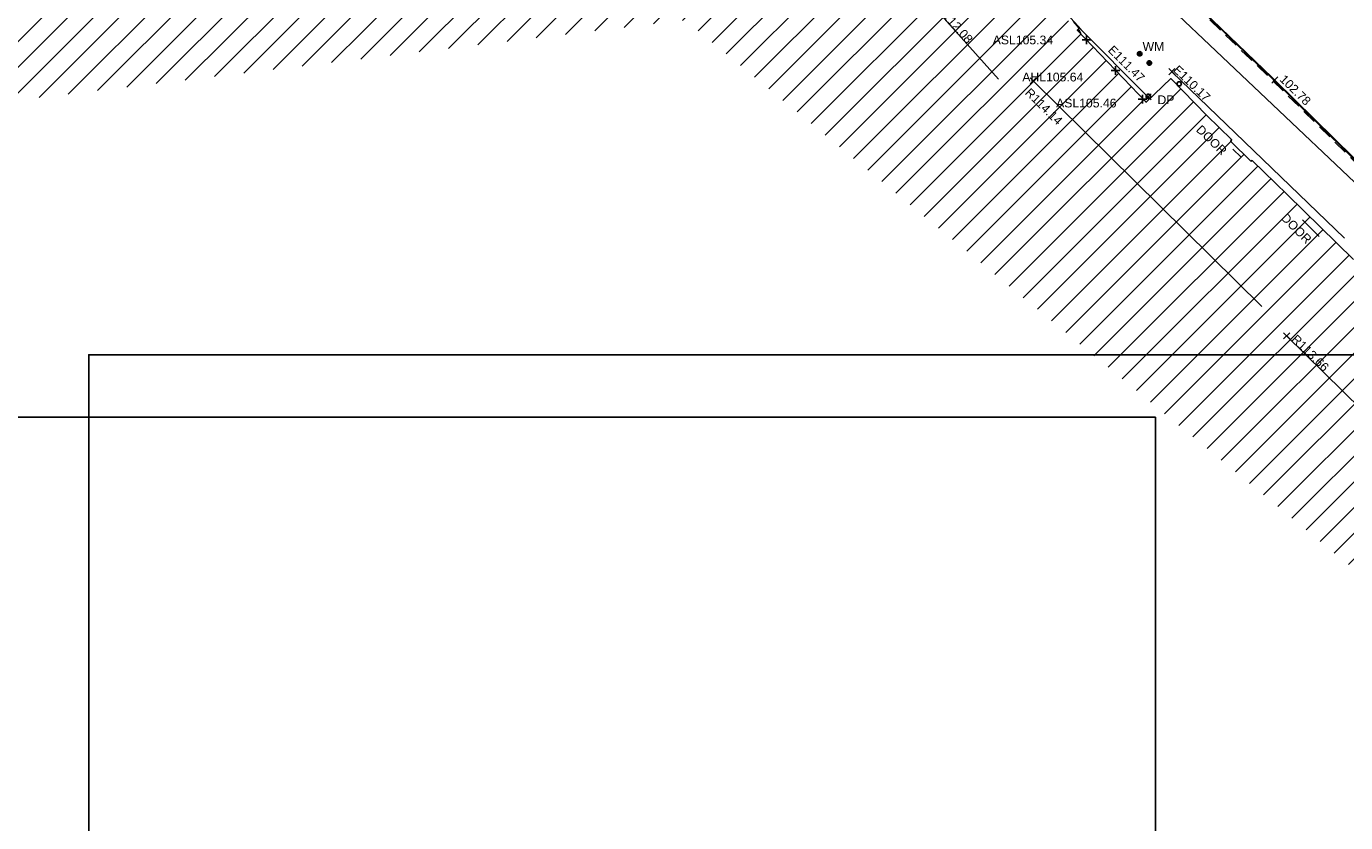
# Model space of a CAD drawing. Extents: x 635157 to 635442, y 694407 to 694910.
# Tile 45 of 103: x 635280 to 635325, y 694567 to 694595. Entities that reach past the tile are written whole.
import ezdxf

# ---------------------------------------------------------------- set-up
doc = ezdxf.new("R2010")
doc.units = 0
doc.header["$MEASUREMENT"] = 0
doc.linetypes.add('DASHED', pattern=[0.75, 0.5, -0.25])
doc.layers.get('0').update_dxf_attribs({"color": 12, "linetype": 'CONTINUOUS'})
for name, color, linetype in [('ARCH_HEAD_LEVEL', 212, 'CONTINUOUS'), ('ARCH_HEAD_LEVEL_LVL', 212, 'CONTINUOUS'), ('ARCH_SPRINGER_LEVEL', 172, 'CONTINUOUS'), ('ARCH_SPRINGER_LEVEL_TXT', 172, 'CONTINUOUS'), ('BUILDING', 5, 'CONTINUOUS'), ('CHANGE_OF_SURFACE', 7, 'DASHED'), ('CONTOURS_INDEX', 4, 'CONTINUOUS'), ('DOOR', 7, 'CONTINUOUS'), ('DOOR_TXT', 7, 'CONTINUOUS'), ('DOWNPIPE', 151, 'CONTINUOUS'), ('DOWNPIPE_TXT', 151, 'CONTINUOUS'), ('EAVE', 3, 'CONTINUOUS'), ('EAVE_LVL', 3, 'CONTINUOUS'), ('HATCHING', 4, 'CONTINUOUS'), ('KERB_BOTTOM', 172, 'CONTINUOUS'), ('KERB_BOTTOM_LVL', 172, 'CONTINUOUS'), ('KERB_TOP', 2, 'CONTINUOUS'), ('LAYOUTS', 9, 'CONTINUOUS'), ('OVERHEAD_ELECTRIC', 1, 'OH_ELEC'), ('RIDGE', 6, 'CONTINUOUS'), ('RIDGE_LVL', 6, 'CONTINUOUS'), ('WATER_METER', 5, 'CONTINUOUS'), ('WATER_METER_TXT', 5, 'CONTINUOUS')]:
    doc.layers.add(name, color=color, linetype=linetype)
doc.styles.add('Arial', font='arial.ttf')
doc.linetypes.add('OH_ELEC', pattern='A,4,-0.4,["OE",Arial,S=0.36,R=0,X=0,Y=-0.18],-1.2', length=5.6)

# ---------------------------------------------------------------- blocks, each defined once
blk = doc.blocks.new('MH_CIR2')
at = {"color": 0, "linetype": 'ByBlock', "flags": 128}
for points in [[(0.5, 0), (0.475, 0.154), (0.404, 0.293), (0.293, 0.404), (0.154, 0.475), (0, 0.5), (-0.154, 0.475), (-0.293, 0.404), (-0.404, 0.293), (-0.475, 0.154), (-0.5, 0), (-0.475, -0.154), (-0.404, -0.293), (-0.293, -0.404), (-0.154, -0.475), (0, -0.5), (0.154, -0.475), (0.293, -0.404), (0.404, -0.293), (0.475, -0.154)], [(-0.499, -0.033), (0.033, 0.499)], [(-0.496, 0.06), (-0.06, 0.496)], [(-0.488, -0.111), (0.111, 0.488)], [(-0.467, -0.18), (0.18, 0.467)], [(-0.467, 0.179), (-0.179, 0.467)], [(-0.438, -0.241), (0.241, 0.438)], [(-0.403, -0.296), (0.296, 0.403)], [(-0.362, -0.345), (0.345, 0.362)], [(-0.315, -0.388), (0.388, 0.315)], [(-0.263, -0.425), (0.425, 0.263)], [(-0.204, -0.456), (0.456, 0.204)], [(-0.138, -0.48), (0.48, 0.138)], [(-0.064, -0.496), (0.496, 0.064)], [(0.5, 0), (0.475, -0.154)], [(0.022, -0.5), (0.5, -0.022)], [(0.128, -0.483), (0.483, -0.128)], [(0.305, -0.396), (0.396, -0.305)]]:
    blk.add_lwpolyline(points, dxfattribs=at)
blk = doc.blocks.new('MH_CIR1')
at = {"color": 0, "linetype": 'ByBlock', "flags": 128}
for points in [[(0.5, 0), (0.475, 0.154), (0.404, 0.293), (0.293, 0.404), (0.154, 0.475), (0, 0.5), (-0.154, 0.475), (-0.293, 0.404), (-0.404, 0.293), (-0.475, 0.154), (-0.5, 0), (-0.475, -0.154), (-0.404, -0.293), (-0.293, -0.404), (-0.154, -0.475), (0, -0.5), (0.154, -0.475), (0.293, -0.404), (0.404, -0.293), (0.475, -0.154)], [(0.49, 0), (0.466, 0.151), (0.396, 0.288), (0.288, 0.396), (0.151, 0.466), (0, 0.49), (-0.151, 0.466), (-0.288, 0.396), (-0.396, 0.288), (-0.466, 0.151), (-0.49, 0), (-0.466, -0.151), (-0.396, -0.288), (-0.288, -0.396), (-0.151, -0.466), (0, -0.49), (0.151, -0.466), (0.288, -0.396), (0.396, -0.288), (0.466, -0.151)], [(0.471, 0), (0.448, 0.145), (0.381, 0.276), (0.276, 0.381), (0.145, 0.448), (0, 0.471), (-0.145, 0.448), (-0.276, 0.381), (-0.381, 0.276), (-0.448, 0.145), (-0.471, 0), (-0.448, -0.145), (-0.381, -0.276), (-0.276, -0.381), (-0.145, -0.448), (0, -0.471), (0.145, -0.448), (0.276, -0.381), (0.381, -0.276), (0.448, -0.145)], [(0.471, 0), (0.448, -0.145)], [(0.49, 0), (0.466, -0.151)], [(0.5, 0), (0.475, -0.154)]]:
    blk.add_lwpolyline(points, dxfattribs=at)
blk = doc.blocks.new('SPOT')
at = {"color": 0, "linetype": 'ByBlock', "flags": 128}
for points in [[(-0.5, 0), (0.5, 0)], [(0, 0.5), (0, -0.5)]]:
    blk.add_lwpolyline(points, dxfattribs=at)

msp = doc.modelspace()

# ---------------------------------------------------------------- hatches: boundary and pattern name
at = {"layer": 'HATCHING'}
h = msp.add_hatch(dxfattribs=at)
h.set_pattern_fill('ANSI31', color=256, scale=5)
h.paths.add_polyline_path([(635260.896, 694581.354), (635271.301, 694591.065), (635302.17, 694594.765), (635349.044, 694556.282), (635353.774, 694561.666), (635353.181, 694562.179), (635353.055, 694562.037), (635351.178, 694563.755), (635351.308, 694563.906), (635351.141, 694564.051), (635351.119, 694564.026), (635350.843, 694564.274), (635350.862, 694564.294), (635350.686, 694564.453), (635350.533, 694564.296), (635349.664, 694565.097), (635349.71, 694565.154), (635347.832, 694566.742), (635347.894, 694566.828), (635347.718, 694566.973), (635347.707, 694566.961), (635346.72, 694567.821), (635346.732, 694567.838), (635346.558, 694567.99), (635346.546, 694567.975), (635345.859, 694568.571), (635345.865, 694568.583), (635345.698, 694568.727), (635345.688, 694568.715), (635344.083, 694570.124), (635344.099, 694570.146), (635343.918, 694570.294), (635343.798, 694570.159), (635343.063, 694570.784), (635343.185, 694570.943), (635342.999, 694571.098), (635342.982, 694571.081), (635342.693, 694571.338), (635342.705, 694571.348), (635342.521, 694571.507), (635342.418, 694571.399), (635341.445, 694572.255), (635341.534, 694572.365), (635341.47, 694572.411), (635341.455, 694572.387), (635340.578, 694573.191), (635339.399, 694574.235), (635338.84, 694574.706), (635338.028, 694573.821), (635337.712, 694574.119), (635337.6, 694574.019), (635335.874, 694575.784), (635335.936, 694575.841), (635335.085, 694576.725), (635334.129, 694577.654), (635333.916, 694577.86), (635333.928, 694577.875), (635333.617, 694578.184), (635333.563, 694578.139), (635332.016, 694579.701), (635330.59, 694581.108), (635329.975, 694581.705), (635329.198, 694582.551), (635328.055, 694583.661), (635326.6, 694585.113), (635325.119, 694586.549), (635322.835, 694588.781), (635321.641, 694589.943), (635321.587, 694589.924), (635320.899, 694590.603), (635320.931, 694590.661), (635320.077, 694591.49), (635318.84, 694592.759), (635317.992, 694591.945), (635315.632, 694594.419), (635315.7, 694594.487), (635315.499, 694594.72), (635315.418, 694594.651), (635314.164, 694595.953), (635313.759, 694596.331), (635313.805, 694596.375), (635313.029, 694597.193), (635313.087, 694597.254), (635312.906, 694597.451), (635312.794, 694597.369), (635312.012, 694598.213), (635311.038, 694599.21), (635309.335, 694600.978), (635307.47, 694602.911), (635304.955, 694605.524), (635303.752, 694606.799), (635302.484, 694605.988), (635300.455, 694604.654), (635298.629, 694603.434), (635298.438, 694603.818), (635298.325, 694603.814), (635298.327, 694603.847), (635298.083, 694603.826), (635298.087, 694603.776), (635296.479, 694603.652), (635293.791, 694603.475), (635293.781, 694603.537), (635293.565, 694603.519), (635293.563, 694603.456), (635293.45, 694603.451), (635293.447, 694603.485), (635293.107, 694603.455), (635292.457, 694603.402), (635292.456, 694603.306), (635290.989, 694603.213), (635289.262, 694603.112), (635287.612, 694602.948), (635287.604, 694603.252), (635287.416, 694603.223), (635287.256, 694603.269), (635281.306, 694602.227), (635281.338, 694602.064), (635280.227, 694601.865), (635280.217, 694601.904), (635279.242, 694601.735), (635279.244, 694601.683), (635278.789, 694601.62), (635278.769, 694601.715), (635278.257, 694601.629), (635278.298, 694601.375), (635277.296, 694601.174), (635277.281, 694601.244), (635274.164, 694600.654), (635274.126, 694600.831), (635273.595, 694600.745), (635273.612, 694600.622), (635272.842, 694600.47), (635272.813, 694600.568), (635272.69, 694600.549), (635272.676, 694600.612), (635272.506, 694600.585), (635272.553, 694600.411), (635271.624, 694600.26), (635271.597, 694600.409), (635271.438, 694600.384), (635271.46, 694600.264), (635269.72, 694599.945), (635269.695, 694600.056), (635269.536, 694600.046), (635269.541, 694600.005), (635269.265, 694599.968), (635269.261, 694599.967), (635269.144, 694599.95), (635269.122, 694599.987), (635268.658, 694599.882), (635267.659, 694599.738), (635266.935, 694599.607), (635266.712, 694599.546), (635265.842, 694599.272), (635265.403, 694599.095), (635264.859, 694598.857), (635264.136, 694598.433), (635263.654, 694598.103), (635262.693, 694597.37), (635261.849, 694596.651), (635259.968, 694594.782), (635259.541, 694594.369), (635258.504, 694593.222), (635256.117, 694590.796), (635253.887, 694588.515), (635252.136, 694586.755), (635250.468, 694585.014), (635250.565, 694584.943), (635249.029, 694581.573), (635248.94, 694581.578), (635248.779, 694581.392), (635247.257, 694578.117), (635247.377, 694578.059), (635246.22, 694575.47), (635245.413, 694573.695), (635245.572, 694573.625), (635244.602, 694570.924), (635243.592, 694568.147), (635242.992, 694566.524), (635240.926, 694560.703), (635239.925, 694557.907), (635245.673, 694555.119), (635244.622, 694553.171), (635249.369, 694550.738)])
h.paths.add_polyline_path([(635270.502, 694638.968), (635270.355, 694639.656), (635270.099, 694640.004), (635269.974, 694639.978), (635269.234, 694643.744), (635269.342, 694643.767), (635269.322, 694643.86), (635269.242, 694644.227), (635269.151, 694644.211), (635268.126, 694649.09), (635268.266, 694649.619), (635268.08, 694650.298), (635262.499, 694648.76), (635259.61, 694648.002), (635225.189, 694638.19), (635237.908, 694599.325), (635242.215, 694595.061), (635244.529, 694597.421), (635244.865, 694597.09), (635248.377, 694600.666), (635250.023, 694602.336), (635250.364, 694602.639), (635250.72, 694602.87), (635250.698, 694602.901), (635252.308, 694603.821), (635255.825, 694605.85), (635255.94, 694605.85), (635256.514, 694606.137), (635259.703, 694607.669), (635261.154, 694608.348), (635261.139, 694608.382), (635261.151, 694608.399), (635261.188, 694608.448), (635260.972, 694608.904), (635261.113, 694608.973), (635261.105, 694608.989), (635261.031, 694609.127), (635260.896, 694609.058), (635260.202, 694610.586), (635260.203, 694610.588), (635259.597, 694612.012), (635259.717, 694612.064), (635259.651, 694612.203), (635259.536, 694612.162), (635258.725, 694613.987), (635258.337, 694613.809), (635257.392, 694616.735), (635256.656, 694618.938), (635255.872, 694621.37), (635255.365, 694622.98), (635255.419, 694622.997), (635255.365, 694623.176), (635255.303, 694623.159), (635255.002, 694624.184), (635254.671, 694625.049), (635254.654, 694625.14), (635253.695, 694628.085), (635253.599, 694628.411), (635253.627, 694628.424), (635253.582, 694628.588), (635253.565, 694628.583), (635253.222, 694629.782), (635252.99, 694630.62), (635252.935, 694630.823), (635252.666, 694631.806), (635252.688, 694631.826), (635252.644, 694631.972), (635252.615, 694631.966), (635252.05, 694634.086), (635255.212, 694634.914), (635261.489, 694636.563), (635266.455, 694637.838)])
h.paths.add_polyline_path([(635338.032, 694573.749), (635339.246, 694572.538), (635339.571, 694572.863), (635338.357, 694574.074)], flags=24)
h.paths.add_polyline_path([(635338.362, 694574.085), (635339.705, 694573.019), (635339.99, 694573.379), (635338.647, 694574.445)], flags=24)
h.paths.add_polyline_path([(635296.307, 694603.056), (635297.717, 694603.14), (635297.689, 694603.605), (635296.279, 694603.521)], flags=24)
h.paths.add_polyline_path([(635346.194, 694563.401), (635347.496, 694562.25), (635347.8, 694562.594), (635346.499, 694563.745)], flags=24)
h.paths.add_polyline_path([(635337.06, 694571.164), (635338.372, 694570.023), (635338.673, 694570.37), (635337.362, 694571.51)], flags=24)
h.paths.add_polyline_path([(635322.848, 694583.779), (635324.088, 694582.561), (635324.41, 694582.889), (635323.171, 694584.107)], flags=24)
h.paths.add_polyline_path([(635313.707, 694592.249), (635314.942, 694591.031), (635315.259, 694591.352), (635314.024, 694592.571)], flags=24)
h.paths.add_polyline_path([(635310.682, 694595.119), (635311.842, 694593.825), (635312.185, 694594.132), (635311.025, 694595.425)], flags=24)
h.paths.add_polyline_path([(635301.949, 694604.142), (635303.164, 694602.9), (635303.493, 694603.222), (635302.277, 694604.463)], flags=24)
h.paths.add_polyline_path([(635288.728, 694599.403), (635290.452, 694599.62), (635290.394, 694600.076), (635288.67, 694599.858)], flags=24)
h.paths.add_polyline_path([(635275.157, 694596.947), (635276.867, 694597.257), (635276.785, 694597.709), (635275.075, 694597.399)], flags=24)
h.paths.add_polyline_path([(635263.764, 694594.411), (635265.448, 694594.838), (635265.335, 694595.284), (635263.651, 694594.857)], flags=24)
h.paths.add_polyline_path([(635253.188, 694583.417), (635254.398, 694584.664), (635254.068, 694584.984), (635252.858, 694583.737)], flags=24)
h.paths.add_polyline_path([(635314.826, 694591.686), (635317.056, 694591.686), (635317.056, 694592.151), (635314.826, 694592.151)], flags=24)
h.paths.add_polyline_path([(635312.651, 694593.851), (635314.881, 694593.851), (635314.881, 694594.316), (635312.651, 694594.316)], flags=24)
h.paths.add_polyline_path([(635313.667, 694592.579), (635315.918, 694592.579), (635315.918, 694593.039), (635313.667, 694593.039)], flags=24)
h.paths.add_polyline_path([(635337.042, 694573.36), (635337.774, 694573.36), (635337.774, 694573.81), (635337.042, 694573.81)], flags=24)
h.paths.add_polyline_path([(635318.31, 694591.806), (635319.042, 694591.806), (635319.042, 694592.256), (635318.31, 694592.256)], flags=24)
h.paths.add_polyline_path([(635309.965, 694598.888), (635310.697, 694598.888), (635310.697, 694599.338), (635309.965, 694599.338)], flags=24)
h.paths.add_polyline_path([(635310.527, 694598.751), (635311.516, 694597.742), (635311.848, 694598.068), (635310.859, 694599.077)], flags=24)
h.paths.add_polyline_path([(635312.237, 694597.067), (635313.167, 694596.003), (635313.517, 694596.31), (635312.588, 694597.373)], flags=24)
h.paths.add_polyline_path([(635322.492, 694587.943), (635323.493, 694586.946), (635323.822, 694587.276), (635322.821, 694588.273)], flags=24)
h.paths.add_polyline_path([(635324.77, 694585.838), (635325.757, 694584.828), (635326.09, 694585.154), (635325.103, 694586.164)], flags=24)
h.paths.add_polyline_path([(635328.178, 694581.946), (635329.177, 694580.947), (635329.506, 694581.276), (635328.507, 694582.275)], flags=24)
h.paths.add_polyline_path([(635335.579, 694575.244), (635336.558, 694574.226), (635336.893, 694574.549), (635335.915, 694575.567)], flags=24)
h.paths.add_polyline_path([(635340.841, 694572.034), (635341.933, 694571.139), (635342.228, 694571.499), (635341.136, 694572.394)], flags=24)
h.paths.add_polyline_path([(635342.411, 694570.715), (635343.434, 694569.74), (635343.755, 694570.077), (635342.733, 694571.052)], flags=24)
h.paths.add_polyline_path([(635349.001, 694564.982), (635350.059, 694564.047), (635350.367, 694564.396), (635349.309, 694565.331)], flags=24)
h.paths.add_polyline_path([(635351.233, 694562.997), (635352.267, 694562.034), (635352.584, 694562.375), (635351.55, 694563.338)], flags=24)
h.paths.add_polyline_path([(635319.575, 694590.969), (635320.591, 694589.988), (635320.914, 694590.323), (635319.898, 694591.304)], flags=24)
h.paths.add_polyline_path([(635276.935, 694600.547), (635278.327, 694600.787), (635278.247, 694601.246), (635276.855, 694601.006)], flags=24)
h.paths.add_polyline_path([(635271.242, 694599.626), (635272.638, 694599.84), (635272.567, 694600.3), (635271.171, 694600.086)], flags=24)
h.paths.add_polyline_path([(635293.625, 694602.811), (635295.035, 694602.888), (635295.01, 694603.353), (635293.599, 694603.276)], flags=24)
h.paths.add_polyline_path([(635298.296, 694602.545), (635300.059, 694602.545), (635300.059, 694603.011), (635298.296, 694603.011)], flags=24)
h.paths.add_polyline_path([(635298.298, 694602.883), (635299.03, 694602.883), (635299.03, 694603.333), (635298.298, 694603.333)], flags=24)
h.paths.add_polyline_path([(635301.729, 694604.552), (635302.841, 694605.423), (635302.554, 694605.789), (635301.442, 694604.918)], flags=24)
h.paths.add_polyline_path([(635287.138, 694602.382), (635287.87, 694602.382), (635287.87, 694602.832), (635287.138, 694602.832)], flags=24)
h.paths.add_polyline_path([(635289.373, 694602.436), (635291.322, 694602.436), (635291.322, 694602.901), (635289.373, 694602.901)], flags=24)
h.paths.add_polyline_path([(635266.739, 694599.026), (635267.973, 694599.224), (635267.899, 694599.683), (635266.665, 694599.485)], flags=24)
h.paths.add_polyline_path([(635267.196, 694597.975), (635268.577, 694598.272), (635268.479, 694598.727), (635267.098, 694598.43)], flags=24)
h.paths.add_polyline_path([(635261.894, 694596.529), (635264.123, 694596.529), (635264.123, 694596.995), (635261.894, 694596.995)], flags=24)
h.paths.add_polyline_path([(635260.136, 694594.825), (635262.365, 694594.825), (635262.365, 694595.291), (635260.136, 694595.291)], flags=24)
h.paths.add_polyline_path([(635260.961, 694595.684), (635263.212, 694595.684), (635263.212, 694596.144), (635260.961, 694596.144)], flags=24)
h.paths.add_polyline_path([(635245.605, 694573.179), (635246.337, 694573.179), (635246.337, 694573.629), (635245.605, 694573.629)], flags=24)
h.paths.add_polyline_path([(635244.39, 694569.945), (635245.122, 694569.945), (635245.122, 694570.395), (635244.39, 694570.395)], flags=24)
h.paths.add_polyline_path([(635249.677, 694581.168), (635250.217, 694582.473), (635249.787, 694582.651), (635249.247, 694581.346)], flags=24)
h.paths.add_polyline_path([(635251.026, 694584.944), (635251.758, 694584.944), (635251.758, 694585.394), (635251.026, 694585.394)], flags=24)
h.paths.add_polyline_path([(635252.644, 694586.001), (635253.645, 694586.997), (635253.317, 694587.327), (635252.315, 694586.331)], flags=24)
h.paths.add_polyline_path([(635259.035, 694592.847), (635260, 694593.878), (635259.66, 694594.197), (635258.695, 694593.165)], flags=24)
h.paths.add_polyline_path([(635245.28, 694570.874), (635245.706, 694572.221), (635245.262, 694572.361), (635244.836, 694571.014)], flags=24)
h.paths.add_polyline_path([(635242.623, 694563.839), (635243.086, 694565.174), (635242.646, 694565.327), (635242.183, 694563.992)], flags=24)
h.paths.add_polyline_path([(635266.435, 694637.96), (635267.836, 694638.269), (635267.737, 694638.718), (635266.336, 694638.408)], flags=24)
h.paths.add_polyline_path([(635258.708, 694636.072), (635260.764, 694636.526), (635260.667, 694636.965), (635258.61, 694636.511)], flags=24)
h.paths.add_polyline_path([(635252.819, 694634.329), (635254.22, 694634.638), (635254.121, 694635.087), (635252.72, 694634.778)], flags=24)
h.paths.add_polyline_path([(635269.538, 694643.977), (635269.962, 694641.914), (635270.403, 694642.005), (635269.978, 694644.068)], flags=25)
h.paths.add_polyline_path([(635270.291, 694640.94), (635270.58, 694639.534), (635271.031, 694639.627), (635270.742, 694641.033)], flags=9)
h.paths.add_polyline_path([(635257.245, 694610.068), (635257.909, 694608.462), (635258.334, 694608.638), (635257.67, 694610.244)], flags=24)
h.paths.add_polyline_path([(635252.33, 694633.92), (635252.812, 694632.274), (635253.253, 694632.404), (635252.771, 694634.049)], flags=25)
h.paths.add_polyline_path([(635260.376, 694610.927), (635261.081, 694609.364), (635261.5, 694609.553), (635260.795, 694611.116)], flags=25)
h.paths.add_polyline_path([(635245.409, 694596.693), (635246.61, 694597.918), (635246.282, 694598.24), (635245.081, 694597.015)], flags=25)
h.paths.add_polyline_path([(635254.342, 694604.103), (635255.841, 694604.935), (635255.618, 694605.337), (635254.119, 694604.504)], flags=25)
h.paths.add_polyline_path([(635243.062, 694594.212), (635244.256, 694595.443), (635243.926, 694595.763), (635242.732, 694594.533)], flags=25)
h.paths.add_polyline_path([(635240.944, 694596.988), (635242.153, 694598.236), (635241.823, 694598.556), (635240.614, 694597.308)], flags=24)
h.paths.add_polyline_path([(635248.926, 694605.338), (635250.44, 694606.192), (635250.214, 694606.592), (635248.7, 694605.738)], flags=24)
h.paths.add_polyline_path([(635254.026, 694614.719), (635254.535, 694613.058), (635254.975, 694613.193), (635254.465, 694614.854)], flags=24)
h.paths.add_polyline_path([(635250.542, 694625.567), (635251.051, 694623.906), (635251.49, 694624.04), (635250.981, 694625.702)], flags=24)
h.paths.add_polyline_path([(635250.049, 694629.572), (635250.534, 694627.903), (635250.976, 694628.032), (635250.49, 694629.7)], flags=24)
h.paths.add_polyline_path([(635247.541, 694637.653), (635248.026, 694635.984), (635248.467, 694636.113), (635247.982, 694637.781)], flags=24)
h.paths.add_polyline_path([(635260.999, 694607.247), (635261.863, 694608.392), (635261.496, 694608.669), (635260.632, 694607.524)], flags=25)
h.paths.add_polyline_path([(635251.37, 694633.841), (635251.768, 694632.486), (635252.215, 694632.617), (635251.817, 694633.973)], flags=24)
h.paths.add_polyline_path([(635252.184, 694630.91), (635252.612, 694629.564), (635253.055, 694629.705), (635252.628, 694631.051)], flags=24)
h.paths.add_polyline_path([(635253.951, 694625.37), (635254.39, 694624.028), (635254.832, 694624.172), (635254.394, 694625.515)], flags=24)
h.paths.add_polyline_path([(635256.233, 694618.497), (635256.652, 694617.148), (635257.097, 694617.286), (635256.678, 694618.635)], flags=24)
h.paths.add_polyline_path([(635255.481, 694620.937), (635255.908, 694619.591), (635256.352, 694619.732), (635255.925, 694621.078)], flags=24)
h.paths.add_polyline_path([(635257.286, 694615.379), (635257.707, 694614.03), (635258.151, 694614.169), (635257.731, 694615.518)], flags=24)
h.paths.add_polyline_path([(635258.306, 694613.401), (635258.868, 694612.105), (635259.296, 694612.291), (635258.733, 694613.586)], flags=24)
h.paths.add_polyline_path([(635259.07, 694611.75), (635259.622, 694610.449), (635260.051, 694610.631), (635259.498, 694611.932)], flags=24)
h.paths.add_polyline_path([(635255.141, 694605.853), (635255.873, 694605.853), (635255.873, 694606.303), (635255.141, 694606.303)], flags=24)
h.paths.add_polyline_path([(635251.711, 694603.1), (635252.606, 694603.1), (635252.606, 694603.55), (635251.711, 694603.55)], flags=25)
h.paths.add_polyline_path([(635248.579, 694600.986), (635249.519, 694602.04), (635249.172, 694602.35), (635248.231, 694601.296)], flags=24)
h.paths.add_polyline_path([(635250.507, 694603.219), (635251.747, 694603.895), (635251.524, 694604.304), (635250.284, 694603.628)], flags=24)
h.paths.add_polyline_path([(635248.752, 694599.469), (635250.268, 694601.005), (635249.936, 694601.332), (635248.421, 694599.796)], flags=25)
h.paths.add_polyline_path([(635248.891, 694600.248), (635249.899, 694601.27), (635249.572, 694601.592), (635248.564, 694600.571)], flags=25)

# ---------------------------------------------------------------- linework, layer by layer
at = {"layer": 'BUILDING', "flags": 128}
msp.add_lwpolyline([(635315.499, 694594.72), (635315.7, 694594.487), (635315.632, 694594.419), (635317.992, 694591.945), (635318.84, 694592.759), (635320.077, 694591.49), (635320.931, 694590.661), (635320.899, 694590.603), (635321.587, 694589.924), (635321.641, 694589.943), (635322.835, 694588.781), (635325.119, 694586.549)], dxfattribs=at)
at = {"layer": 'CHANGE_OF_SURFACE', "flags": 128}
msp.add_lwpolyline([(635297.164, 694607.719), (635298.362, 694607.944), (635300.386, 694608.307), (635303.298, 694608.87), (635303.793, 694608.935), (635304.472, 694608.88), (635305.339, 694608.673), (635306.018, 694608.436), (635307.538, 694609.958), (635307.628, 694610.003), (635307.752, 694609.998), (635308.048, 694609.67), (635308.741, 694609.001), (635310.399, 694607.349), (635310.549, 694607.194), (635311.376, 694606.378), (635311.42, 694606.302), (635311.423, 694606.201), (635311.406, 694606.128), (635311.3, 694606.006), (635310.017, 694604.695), (635311.62, 694603.143), (635312.991, 694601.8), (635315.239, 694599.603), (635317.41, 694597.493), (635318.348, 694596.552), (635320.907, 694594.072), (635321.562, 694593.438), (635322.282, 694592.745), (635325.741, 694589.332), (635328.006, 694587.131), (635330.727, 694584.488), (635334.025, 694581.283), (635336.823, 694578.545), (635337.128, 694578.217), (635337.497, 694577.872), (635339.068, 694576.373), (635339.722, 694575.655), (635340.822, 694574.625), (635341.428, 694574.078), (635342.167, 694573.392), (635342.837, 694572.722), (635345.616, 694572.031), (635346.575, 694571.205), (635350.828, 694567.31), (635352.5, 694565.938), (635355.172, 694563.527), (635355.965, 694562.805), (635356.554, 694562.319), (635358.593, 694560.493), (635360.519, 694558.785), (635362.019, 694557.437), (635363.303, 694556.298), (635365.048, 694554.744), (635367.033, 694552.974), (635368.96, 694551.265), (635370.644, 694549.753), (635372.639, 694547.986), (635374.163, 694546.629), (635375.079, 694545.847), (635376.124, 694544.875), (635378.191, 694543.083), (635378.637, 694542.605), (635380.214, 694541.256), (635381.896, 694539.71), (635383.914, 694537.821), (635385.954, 694535.803), (635387.943, 694533.807), (635389.778, 694531.887), (635392.328, 694529.21), (635394.101, 694527.279), (635394.586, 694526.695), (635395.193, 694526.065), (635396.971, 694524.119), (635397.954, 694523.029), (635399.17, 694521.681), (635400.233, 694520.419), (635401.924, 694518.427), (635403.411, 694516.612), (635404.772, 694514.962), (635405.818, 694513.69), (635406.644, 694512.622)], dxfattribs=at)
at = {"layer": 'CONTOURS_INDEX', "flags": 128}
msp.add_lwpolyline([(635315.751, 694594.294), (635315.705, 694594.392), (635315.666, 694594.454)], dxfattribs=at)
at = {"layer": 'DOOR', "flags": 128}
for points in [[(635321.256, 694590.059), (635320.97, 694590.335)], [(635323.933, 694587.34), (635323.36, 694587.906)]]:
    msp.add_lwpolyline(points, dxfattribs=at)
at = {"layer": 'EAVE', "flags": 128}
for points in [[(635315.761, 694594.443), (635311.318, 694599.338)], [(635318.058, 694592.132), (635315.693, 694594.499)], [(635324.806, 694587.276), (635318.879, 694592.995)]]:
    msp.add_lwpolyline(points, dxfattribs=at)
at = {"layer": 'KERB_BOTTOM', "flags": 128}
msp.add_lwpolyline([(635319.972, 694595.053), (635322.318, 694592.801), (635322.414, 694592.706), (635325.793, 694589.385)], dxfattribs=at)
at = {"layer": 'KERB_TOP', "flags": 128}
msp.add_lwpolyline([(635318.374, 694596.578), (635320.933, 694594.098), (635321.588, 694593.465), (635322.308, 694592.771), (635325.767, 694589.359)], dxfattribs=at)
at = {"layer": 'LAYOUTS', "linetype": 'ByBlock'}
for points in [[(635281.698, 694488.675), (635441.898, 694488.675), (635441.898, 694583.275), (635281.698, 694583.275)], [(635158.113, 694486.527), (635318.313, 694486.527), (635318.313, 694581.127), (635158.113, 694581.127)]]:
    msp.add_lwpolyline(points, close=True, dxfattribs=at)
at = {"layer": 'OVERHEAD_ELECTRIC', "flags": 128}
msp.add_lwpolyline([(635285.922, 694625.312), (635305.263, 694608.054), (635325.798, 694588.578), (635345.704, 694571.146), (635362.32, 694556.472), (635381.367, 694539.653), (635383.14, 694537.133)], dxfattribs=at)
at = {"layer": 'RIDGE', "flags": 128}
for points in [[(635310.661, 694595.265), (635312.923, 694592.742)], [(635314.117, 694592.681), (635321.972, 694584.929)], [(635322.818, 694583.924), (635333.815, 694573.117)]]:
    msp.add_lwpolyline(points, dxfattribs=at)

# ---------------------------------------------------------------- block references
at = {"layer": 'ARCH_HEAD_LEVEL', "xscale": 0.3, "yscale": 0.3, "zscale": 0.3}
msp.add_blockref('SPOT', (635316.948, 694593.039), dxfattribs=at)
at = {"layer": 'ARCH_SPRINGER_LEVEL', "xscale": 0.3, "yscale": 0.3, "zscale": 0.3}
for p in [(635315.95, 694594.085), (635317.874, 694592.054)]:
    msp.add_blockref('SPOT', p, dxfattribs=at)
at = {"layer": 'DOWNPIPE', "xscale": 0.15, "yscale": 0.15, "zscale": 0.15}
for p in [(635319.131, 694592.575), (635318.073, 694592.147)]:
    msp.add_blockref('MH_CIR1', p, dxfattribs=at)
at = {"layer": 'EAVE_LVL', "xscale": 0.3, "yscale": 0.3, "zscale": 0.3}
for p, rotation in [((635318.879, 694592.995), 316.023193), ((635318.058, 694592.132), 314.975769)]:
    msp.add_blockref('SPOT', p, dxfattribs=dict(at, rotation=rotation))
at = {"layer": 'KERB_BOTTOM_LVL', "xscale": 0.3, "yscale": 0.3, "zscale": 0.3, "rotation": 315.49054}
msp.add_blockref('SPOT', (635322.414, 694592.706), dxfattribs=at)
at = {"layer": 'RIDGE_LVL', "xscale": 0.3, "yscale": 0.3, "zscale": 0.3}
for p, rotation in [((635314.117, 694592.681), 315.378113), ((635322.818, 694583.924), 315.499268)]:
    msp.add_blockref('SPOT', p, dxfattribs=dict(at, rotation=rotation))
at = {"layer": 'WATER_METER', "xscale": 0.15, "yscale": 0.15, "zscale": 0.15}
for p in [(635317.774, 694593.61), (635318.107, 694593.292)]:
    msp.add_blockref('MH_CIR2', p, dxfattribs=at)

# ---------------------------------------------------------------- texts
at = {"layer": 'ARCH_HEAD_LEVEL_LVL', "style": 'Arial'}
msp.add_text('AHL105.64', height=0.3, dxfattribs=at).set_placement((635313.744, 694592.661))
at = {"layer": 'ARCH_SPRINGER_LEVEL_TXT', "style": 'Arial'}
for s, p in [('ASL105.34', (635312.729, 694593.934)), ('ASL105.46', (635314.905, 694591.768))]:
    msp.add_text(s, height=0.3, dxfattribs=at).set_placement(p)
at = {"layer": 'DOOR_TXT', "style": 'Arial'}
for rotation, p in [(316.0194, (635319.688, 694590.975)), (315.1315, (635322.606, 694587.947))]:
    msp.add_text('DOOR', height=0.3, rotation=rotation, dxfattribs=at).set_placement(p)
at = {"layer": 'DOWNPIPE_TXT', "style": 'Arial'}
msp.add_text('DP', height=0.3, dxfattribs=at).set_placement((635318.385, 694591.881))
at = {"layer": 'EAVE_LVL', "style": 'Arial'}
for s, rotation, p in [('E111.47', 314.9758, (635316.663, 694593.716)), ('E110.17', 316.0232, (635318.901, 694593.03))]:
    msp.add_text(s, height=0.3, rotation=rotation, dxfattribs=at).set_placement(p)
at = {"layer": 'KERB_BOTTOM_LVL', "style": 'Arial'}
msp.add_text('102.78', height=0.3, rotation=315.4905, dxfattribs=at).set_placement((635322.556, 694592.708))
at = {"layer": 'RIDGE_LVL', "style": 'Arial'}
for s, rotation, p in [('R112.08', 311.8779, (635310.794, 694595.116)), ('R114.14', 315.3781, (635313.814, 694592.25)), ('R113.66', 315.4993, (635322.961, 694583.784))]:
    msp.add_text(s, height=0.3, rotation=rotation, dxfattribs=at).set_placement(p)
at = {"layer": 'WATER_METER_TXT', "style": 'Arial'}
msp.add_text('WM', height=0.3, dxfattribs=at).set_placement((635317.874, 694593.71))

doc.saveas('drawing.dxf')
